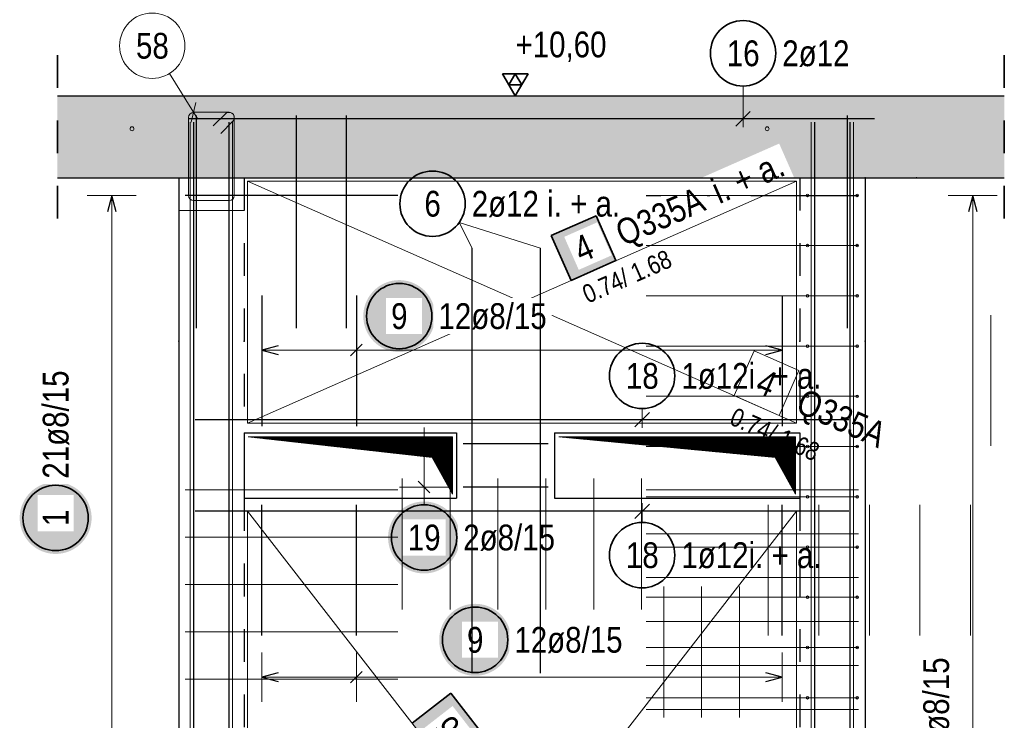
# Model space of a CAD drawing. Header units: millimetres. Extents: x -16 to 44.7, y 0 to 21.2.
# Tile 45 of 49: x 33.5 to 36.5, y 16.9 to 19.1. Entities that reach past the tile are written whole.
import ezdxf

# ---------------------------------------------------------------- set-up
doc = ezdxf.new("R2010")
doc.units = ezdxf.units.MM
doc.linetypes.add('HIDDEN', pattern=[0.375, 0.25, -0.125])
doc.layers.add('nplo Bewehrung', color=7, linetype='Continuous', lineweight=20)
doc.styles.add('Arial Narrow', font='ARIALN.TTF')
pattern_1 = [(45, (0, 0), (-0.00183847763, 0.00183847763), [])]

msp = doc.modelspace()

# ---------------------------------------------------------------- hatches: boundary and pattern name
at = {"lineweight": 13, "true_color": 0xd7ffd7}
msp.add_hatch(color=254, dxfattribs=at).paths.add_polyline_path([(36.501011, 18.591066), (36.501011, 18.841066), (33.603716, 18.841066), (33.603716, 18.591066)])
at = {"lineweight": 18, "true_color": 0xffffff}
for points in [[(35.252233, 18.475077), (35.11496, 18.414611), (35.175425, 18.277338), (35.312698, 18.337803)], [(34.899471, 16.896763), (34.80738, 17.015166), (34.688977, 16.923075), (34.781068, 16.804672)]]:
    msp.add_hatch(color=7, dxfattribs=at).paths.add_polyline_path(points)
at = {"lineweight": 25, "true_color": 0xffffff}
for points in [[(34.759713, 18.167997), (34.759646, 18.171836), (34.759445, 18.175671), (34.75911, 18.179495), (34.758642, 18.183306), (34.758041, 18.187099), (34.757309, 18.190868), (34.756445, 18.194609), (34.755451, 18.198317), (34.754329, 18.201989), (34.753079, 18.20562), (34.751703, 18.209204), (34.750203, 18.212738), (34.74858, 18.216218), (34.746837, 18.219639), (34.744975, 18.222997), (34.742998, 18.226288), (34.740907, 18.229509), (34.738705, 18.232654), (34.736394, 18.23572), (34.733978, 18.238704), (34.731459, 18.241602), (34.72884, 18.24441), (34.726125, 18.247125), (34.723317, 18.249743), (34.720419, 18.252262), (34.717435, 18.254679), (34.714369, 18.256989), (34.711224, 18.259191), (34.708004, 18.261283), (34.704713, 18.26326), (34.701355, 18.265122), (34.697933, 18.266865), (34.694454, 18.268487), (34.690919, 18.269988), (34.687335, 18.271364), (34.683705, 18.272614), (34.680033, 18.273736), (34.676324, 18.27473), (34.672583, 18.275594), (34.668814, 18.276326), (34.665022, 18.276927), (34.661211, 18.277395), (34.657386, 18.277729), (34.653552, 18.27793), (34.649713, 18.277997), (34.645874, 18.27793), (34.642039, 18.277729), (34.638215, 18.277395), (34.634404, 18.276927), (34.630611, 18.276326), (34.626842, 18.275594), (34.623101, 18.27473), (34.619393, 18.273736), (34.615721, 18.272614), (34.61209, 18.271364), (34.608506, 18.269988), (34.604972, 18.268487), (34.601492, 18.266865), (34.598071, 18.265122), (34.594713, 18.26326), (34.591422, 18.261283), (34.588201, 18.259191), (34.585056, 18.256989), (34.58199, 18.254679), (34.579006, 18.252262), (34.576108, 18.249743), (34.5733, 18.247125), (34.570585, 18.24441), (34.567967, 18.241602), (34.565448, 18.238704), (34.563031, 18.23572), (34.560721, 18.232654), (34.558518, 18.229509), (34.556427, 18.226288), (34.55445, 18.222997), (34.552588, 18.219639), (34.550845, 18.216218), (34.549223, 18.212738), (34.547722, 18.209204), (34.546346, 18.20562), (34.545096, 18.201989), (34.543974, 18.198317), (34.54298, 18.194609), (34.542116, 18.190868), (34.541384, 18.187099), (34.540783, 18.183306), (34.540315, 18.179495), (34.539981, 18.175671), (34.53978, 18.171836), (34.539713, 18.167997), (34.53978, 18.164158), (34.539981, 18.160324), (34.540315, 18.156499), (34.540783, 18.152688), (34.541384, 18.148896), (34.542116, 18.145127), (34.54298, 18.141386), (34.543974, 18.137677), (34.545096, 18.134005), (34.546346, 18.130375), (34.547722, 18.126791), (34.549223, 18.123256), (34.550845, 18.119776), (34.552588, 18.116355), (34.55445, 18.112997), (34.556427, 18.109706), (34.558518, 18.106486), (34.560721, 18.103341), (34.563031, 18.100275), (34.565448, 18.097291), (34.567967, 18.094393), (34.570585, 18.091585), (34.5733, 18.08887), (34.576108, 18.086251), (34.579006, 18.083732), (34.58199, 18.081316), (34.585056, 18.079005), (34.588201, 18.076803), (34.591422, 18.074712), (34.594713, 18.072735), (34.598071, 18.070873), (34.601492, 18.06913), (34.604972, 18.067507), (34.608506, 18.066007), (34.61209, 18.064631), (34.615721, 18.063381), (34.619393, 18.062259), (34.623101, 18.061265), (34.626842, 18.060401), (34.630611, 18.059668), (34.634404, 18.059068), (34.638215, 18.0586), (34.642039, 18.058265), (34.645874, 18.058064), (34.649713, 18.057997), (34.653552, 18.058064), (34.657386, 18.058265), (34.661211, 18.0586), (34.665022, 18.059068), (34.668814, 18.059668), (34.672583, 18.060401), (34.676324, 18.061265), (34.680033, 18.062259), (34.683705, 18.063381), (34.687335, 18.064631), (34.690919, 18.066007), (34.694454, 18.067507), (34.697933, 18.06913), (34.701355, 18.070873), (34.704713, 18.072735), (34.708004, 18.074712), (34.711224, 18.076803), (34.714369, 18.079005), (34.717435, 18.081316), (34.720419, 18.083732), (34.723317, 18.086251), (34.726125, 18.08887), (34.72884, 18.091585), (34.731459, 18.094393), (34.733978, 18.097291), (34.736394, 18.100275), (34.738705, 18.103341), (34.740907, 18.106486), (34.742998, 18.109706), (34.744975, 18.112997), (34.746837, 18.116355), (34.74858, 18.119776), (34.750203, 18.123256), (34.751703, 18.126791), (34.753079, 18.130375), (34.754329, 18.134005), (34.755451, 18.137677), (34.756445, 18.141386), (34.757309, 18.145127), (34.758041, 18.148896), (34.758642, 18.152688), (34.75911, 18.156499), (34.759445, 18.160324)], [(33.708356, 17.550762), (33.708289, 17.554601), (33.708088, 17.558435), (33.707754, 17.56226), (33.707286, 17.566071), (33.706685, 17.569863), (33.705952, 17.573632), (33.705089, 17.577373), (33.704095, 17.581082), (33.702972, 17.584754), (33.701722, 17.588384), (33.700346, 17.591969), (33.698846, 17.595503), (33.697223, 17.598983), (33.69548, 17.602404), (33.693619, 17.605762), (33.691641, 17.609053), (33.68955, 17.612273), (33.687348, 17.615418), (33.685037, 17.618485), (33.682621, 17.621469), (33.680102, 17.624366), (33.677483, 17.627174), (33.674769, 17.629889), (33.67196, 17.632508), (33.669063, 17.635027), (33.666079, 17.637443), (33.663012, 17.639754), (33.659867, 17.641956), (33.656647, 17.644047), (33.653356, 17.646025), (33.649998, 17.647886), (33.646577, 17.649629), (33.643097, 17.651252), (33.639563, 17.652752), (33.635978, 17.654128), (33.632348, 17.655378), (33.628676, 17.656501), (33.624968, 17.657495), (33.621226, 17.658358), (33.617457, 17.659091), (33.613665, 17.659691), (33.609854, 17.660159), (33.606029, 17.660494), (33.602195, 17.660695), (33.598356, 17.660762), (33.594517, 17.660695), (33.590683, 17.660494), (33.586858, 17.660159), (33.583047, 17.659691), (33.579255, 17.659091), (33.575486, 17.658358), (33.571745, 17.657495), (33.568036, 17.656501), (33.564364, 17.655378), (33.560734, 17.654128), (33.557149, 17.652752), (33.553615, 17.651252), (33.550135, 17.649629), (33.546714, 17.647886), (33.543356, 17.646025), (33.540065, 17.644047), (33.536845, 17.641956), (33.5337, 17.639754), (33.530633, 17.637443), (33.527649, 17.635027), (33.524752, 17.632508), (33.521944, 17.629889), (33.519229, 17.627174), (33.51661, 17.624366), (33.514091, 17.621469), (33.511675, 17.618485), (33.509364, 17.615418), (33.507162, 17.612273), (33.505071, 17.609053), (33.503093, 17.605762), (33.501232, 17.602404), (33.499489, 17.598983), (33.497866, 17.595503), (33.496366, 17.591969), (33.49499, 17.588384), (33.49374, 17.584754), (33.492617, 17.581082), (33.491624, 17.577373), (33.49076, 17.573632), (33.490027, 17.569863), (33.489427, 17.566071), (33.488959, 17.56226), (33.488624, 17.558435), (33.488423, 17.554601), (33.488356, 17.550762), (33.488423, 17.546923), (33.488624, 17.543089), (33.488959, 17.539264), (33.489427, 17.535453), (33.490027, 17.531661), (33.49076, 17.527892), (33.491624, 17.524151), (33.492617, 17.520442), (33.49374, 17.51677), (33.49499, 17.51314), (33.496366, 17.509555), (33.497866, 17.506021), (33.499489, 17.502541), (33.501232, 17.49912), (33.503093, 17.495762), (33.505071, 17.492471), (33.507162, 17.489251), (33.509364, 17.486106), (33.511675, 17.483039), (33.514091, 17.480055), (33.51661, 17.477158), (33.519229, 17.47435), (33.521944, 17.471635), (33.524752, 17.469016), (33.527649, 17.466497), (33.530633, 17.464081), (33.5337, 17.46177), (33.536845, 17.459568), (33.540065, 17.457477), (33.543356, 17.455499), (33.546714, 17.453638), (33.550135, 17.451895), (33.553615, 17.450272), (33.557149, 17.448772), (33.560734, 17.447396), (33.564364, 17.446146), (33.568036, 17.445023), (33.571745, 17.444029), (33.575486, 17.443166), (33.579255, 17.442433), (33.583047, 17.441833), (33.586858, 17.441365), (33.590683, 17.44103), (33.594517, 17.440829), (33.598356, 17.440762), (33.602195, 17.440829), (33.606029, 17.44103), (33.609854, 17.441365), (33.613665, 17.441833), (33.617457, 17.442433), (33.621226, 17.443166), (33.624968, 17.444029), (33.628676, 17.445023), (33.632348, 17.446146), (33.635978, 17.447396), (33.639563, 17.448772), (33.643097, 17.450272), (33.646577, 17.451895), (33.649998, 17.453638), (33.653356, 17.455499), (33.656647, 17.457477), (33.659867, 17.459568), (33.663012, 17.46177), (33.666079, 17.464081), (33.669063, 17.466497), (33.67196, 17.469016), (33.674769, 17.471635), (33.677483, 17.47435), (33.680102, 17.477158), (33.682621, 17.480055), (33.685037, 17.483039), (33.687348, 17.486106), (33.68955, 17.489251), (33.691641, 17.492471), (33.693619, 17.495762), (33.69548, 17.49912), (33.697223, 17.502541), (33.698846, 17.506021), (33.700346, 17.509555), (33.701722, 17.51314), (33.702972, 17.51677), (33.704095, 17.520442), (33.705089, 17.524151), (33.705952, 17.527892), (33.706685, 17.531661), (33.707286, 17.535453), (33.707754, 17.539264), (33.708088, 17.543089)], [(34.835506, 17.491074), (34.835439, 17.494913), (34.835238, 17.498747), (34.834903, 17.502572), (34.834436, 17.506383), (34.833835, 17.510175), (34.833102, 17.513944), (34.832239, 17.517686), (34.831245, 17.521394), (34.830122, 17.525066), (34.828872, 17.528696), (34.827496, 17.532281), (34.825996, 17.535815), (34.824373, 17.539295), (34.82263, 17.542716), (34.820769, 17.546074), (34.818791, 17.549365), (34.8167, 17.552585), (34.814498, 17.555731), (34.812187, 17.558797), (34.809771, 17.561781), (34.807252, 17.564679), (34.804633, 17.567487), (34.801918, 17.570202), (34.79911, 17.57282), (34.796213, 17.575339), (34.793229, 17.577755), (34.790162, 17.580066), (34.787017, 17.582268), (34.783797, 17.584359), (34.780506, 17.586337), (34.777148, 17.588198), (34.773727, 17.589941), (34.770247, 17.591564), (34.766713, 17.593064), (34.763128, 17.59444), (34.759498, 17.59569), (34.755826, 17.596813), (34.752117, 17.597807), (34.748376, 17.59867), (34.744607, 17.599403), (34.740815, 17.600004), (34.737004, 17.600472), (34.733179, 17.600806), (34.729345, 17.601007), (34.725506, 17.601074), (34.721667, 17.601007), (34.717833, 17.600806), (34.714008, 17.600472), (34.710197, 17.600004), (34.706405, 17.599403), (34.702636, 17.59867), (34.698895, 17.597807), (34.695186, 17.596813), (34.691514, 17.59569), (34.687884, 17.59444), (34.684299, 17.593064), (34.680765, 17.591564), (34.677285, 17.589941), (34.673864, 17.588198), (34.670506, 17.586337), (34.667215, 17.584359), (34.663995, 17.582268), (34.66085, 17.580066), (34.657783, 17.577755), (34.654799, 17.575339), (34.651902, 17.57282), (34.649094, 17.570202), (34.646379, 17.567487), (34.64376, 17.564679), (34.641241, 17.561781), (34.638825, 17.558797), (34.636514, 17.555731), (34.634312, 17.552585), (34.632221, 17.549365), (34.630243, 17.546074), (34.628382, 17.542716), (34.626639, 17.539295), (34.625016, 17.535815), (34.623516, 17.532281), (34.62214, 17.528696), (34.62089, 17.525066), (34.619767, 17.521394), (34.618774, 17.517686), (34.61791, 17.513944), (34.617177, 17.510175), (34.616577, 17.506383), (34.616109, 17.502572), (34.615774, 17.498747), (34.615573, 17.494913), (34.615506, 17.491074), (34.615573, 17.487235), (34.615774, 17.483401), (34.616109, 17.479576), (34.616577, 17.475765), (34.617177, 17.471973), (34.61791, 17.468204), (34.618774, 17.464463), (34.619767, 17.460754), (34.62089, 17.457082), (34.62214, 17.453452), (34.623516, 17.449867), (34.625016, 17.446333), (34.626639, 17.442853), (34.628382, 17.439432), (34.630243, 17.436074), (34.632221, 17.432783), (34.634312, 17.429563), (34.636514, 17.426418), (34.638825, 17.423351), (34.641241, 17.420368), (34.64376, 17.41747), (34.646379, 17.414662), (34.649094, 17.411947), (34.651902, 17.409328), (34.654799, 17.406809), (34.657783, 17.404393), (34.66085, 17.402082), (34.663995, 17.39988), (34.667215, 17.397789), (34.670506, 17.395811), (34.673864, 17.39395), (34.677285, 17.392207), (34.680765, 17.390584), (34.684299, 17.389084), (34.687884, 17.387708), (34.691514, 17.386458), (34.695186, 17.385335), (34.698895, 17.384342), (34.702636, 17.383478), (34.706405, 17.382745), (34.710197, 17.382145), (34.714008, 17.381677), (34.717833, 17.381342), (34.721667, 17.381141), (34.725506, 17.381074), (34.729345, 17.381141), (34.733179, 17.381342), (34.737004, 17.381677), (34.740815, 17.382145), (34.744607, 17.382745), (34.748376, 17.383478), (34.752117, 17.384342), (34.755826, 17.385335), (34.759498, 17.386458), (34.763128, 17.387708), (34.766713, 17.389084), (34.770247, 17.390584), (34.773727, 17.392207), (34.777148, 17.39395), (34.780506, 17.395811), (34.783797, 17.397789), (34.787017, 17.39988), (34.790162, 17.402082), (34.793229, 17.404393), (34.796213, 17.406809), (34.79911, 17.409328), (34.801918, 17.411947), (34.804633, 17.414662), (34.807252, 17.41747), (34.809771, 17.420368), (34.812187, 17.423351), (34.814498, 17.426418), (34.8167, 17.429563), (34.818791, 17.432783), (34.820769, 17.436074), (34.82263, 17.439432), (34.824373, 17.442853), (34.825996, 17.446333), (34.827496, 17.449867), (34.828872, 17.453452), (34.830122, 17.457082), (34.831245, 17.460754), (34.832239, 17.464463), (34.833102, 17.468204), (34.833835, 17.471973), (34.834436, 17.475765), (34.834903, 17.479576), (34.835238, 17.483401)], [(34.991891, 17.178205), (34.991824, 17.182044), (34.991624, 17.185878), (34.991289, 17.189703), (34.990821, 17.193514), (34.99022, 17.197306), (34.989488, 17.201075), (34.988624, 17.204816), (34.98763, 17.208525), (34.986508, 17.212196), (34.985258, 17.215827), (34.983882, 17.219411), (34.982381, 17.222946), (34.980759, 17.226425), (34.979016, 17.229846), (34.977154, 17.233205), (34.975177, 17.236496), (34.973086, 17.239716), (34.970883, 17.242861), (34.968573, 17.245927), (34.966156, 17.248911), (34.963637, 17.251809), (34.961019, 17.254617), (34.958304, 17.257332), (34.955496, 17.259951), (34.952598, 17.262469), (34.949614, 17.264886), (34.946548, 17.267196), (34.943403, 17.269399), (34.940183, 17.27149), (34.936891, 17.273467), (34.933533, 17.275329), (34.930112, 17.277072), (34.926632, 17.278695), (34.923098, 17.280195), (34.919514, 17.281571), (34.915883, 17.282821), (34.912212, 17.283943), (34.908503, 17.284937), (34.904762, 17.285801), (34.900993, 17.286533), (34.8972, 17.287134), (34.89339, 17.287602), (34.889565, 17.287937), (34.88573, 17.288138), (34.881891, 17.288205), (34.878053, 17.288138), (34.874218, 17.287937), (34.870393, 17.287602), (34.866582, 17.287134), (34.86279, 17.286533), (34.859021, 17.285801), (34.85528, 17.284937), (34.851571, 17.283943), (34.8479, 17.282821), (34.844269, 17.281571), (34.840685, 17.280195), (34.83715, 17.278695), (34.833671, 17.277072), (34.83025, 17.275329), (34.826891, 17.273467), (34.8236, 17.27149), (34.82038, 17.269399), (34.817235, 17.267196), (34.814169, 17.264886), (34.811185, 17.262469), (34.808287, 17.259951), (34.805479, 17.257332), (34.802764, 17.254617), (34.800146, 17.251809), (34.797627, 17.248911), (34.79521, 17.245927), (34.7929, 17.242861), (34.790697, 17.239716), (34.788606, 17.236496), (34.786629, 17.233205), (34.784767, 17.229846), (34.783024, 17.226425), (34.781401, 17.222946), (34.779901, 17.219411), (34.778525, 17.215827), (34.777275, 17.212196), (34.776153, 17.208525), (34.775159, 17.204816), (34.774295, 17.201075), (34.773563, 17.197306), (34.772962, 17.193514), (34.772494, 17.189703), (34.772159, 17.185878), (34.771958, 17.182044), (34.771891, 17.178205), (34.771958, 17.174366), (34.772159, 17.170531), (34.772494, 17.166706), (34.772962, 17.162896), (34.773563, 17.159103), (34.774295, 17.155334), (34.775159, 17.151593), (34.776153, 17.147884), (34.777275, 17.144213), (34.778525, 17.140582), (34.779901, 17.136998), (34.781401, 17.133464), (34.783024, 17.129984), (34.784767, 17.126563), (34.786629, 17.123205), (34.788606, 17.119913), (34.790697, 17.116693), (34.7929, 17.113548), (34.79521, 17.110482), (34.797627, 17.107498), (34.800146, 17.1046), (34.802764, 17.101792), (34.805479, 17.099077), (34.808287, 17.096459), (34.811185, 17.09394), (34.814169, 17.091523), (34.817235, 17.089213), (34.82038, 17.08701), (34.8236, 17.084919), (34.826891, 17.082942), (34.83025, 17.08108), (34.833671, 17.079337), (34.83715, 17.077715), (34.840685, 17.076214), (34.844269, 17.074838), (34.8479, 17.073588), (34.851571, 17.072466), (34.85528, 17.071472), (34.859021, 17.070608), (34.86279, 17.069876), (34.866582, 17.069275), (34.870393, 17.068807), (34.874218, 17.068473), (34.878053, 17.068272), (34.881891, 17.068205), (34.88573, 17.068272), (34.889565, 17.068473), (34.89339, 17.068807), (34.8972, 17.069275), (34.900993, 17.069876), (34.904762, 17.070608), (34.908503, 17.071472), (34.912212, 17.072466), (34.915883, 17.073588), (34.919514, 17.074838), (34.923098, 17.076214), (34.926632, 17.077715), (34.930112, 17.079337), (34.933533, 17.08108), (34.936891, 17.082942), (34.940183, 17.084919), (34.943403, 17.08701), (34.946548, 17.089213), (34.949614, 17.091523), (34.952598, 17.09394), (34.955496, 17.096459), (34.958304, 17.099077), (34.961019, 17.101792), (34.963637, 17.1046), (34.966156, 17.107498), (34.968573, 17.110482), (34.970883, 17.113548), (34.973086, 17.116693), (34.975177, 17.119913), (34.977154, 17.123205), (34.979016, 17.126563), (34.980759, 17.129984), (34.982381, 17.133464), (34.983882, 17.136998), (34.985258, 17.140582), (34.986508, 17.144213), (34.98763, 17.147884), (34.988624, 17.151593), (34.989488, 17.155334), (34.99022, 17.159103), (34.990821, 17.162896), (34.991289, 17.166706), (34.991624, 17.170531)]]:
    msp.add_hatch(color=7, dxfattribs=at).paths.add_polyline_path(points)
at = {"lineweight": 13}
h = msp.add_hatch(dxfattribs=at)
h.set_pattern_fill('Mau', color=6, scale=0.01, angle=45, style=0, pattern_type=2)
h.set_pattern_definition(pattern_1)
h.paths.add_polyline_path([(34.187476, 17.798572), (34.749973, 17.736072), (34.812473, 17.623572), (34.812473, 17.798572)])
h = msp.add_hatch(dxfattribs=at)
h.set_pattern_fill('Mau', color=6, scale=0.01, angle=45, style=0, pattern_type=2)
h.set_pattern_definition(pattern_1)
h.paths.add_polyline_path([(35.137476, 17.798572), (35.799976, 17.736072), (35.862476, 17.623572), (35.862476, 17.798572)])

# ---------------------------------------------------------------- linework, layer by layer
at = {"color": 2, "linetype": 'HIDDEN', "lineweight": 35, "ltscale": 0.25}
for p, q in [((33.603716, 18.966066), (33.603716, 18.466066)), ((36.501011, 18.966066), (36.501011, 18.466066))]:
    msp.add_line(p, q, dxfattribs=at)
at = {"color": 9, "linetype": 'Continuous', "lineweight": 0}
for p, q in [((33.946556, 18.90961), (34.03314, 18.769813)), ((34.012826, 18.760646), (34.027127, 18.821487)), ((34.004976, 18.537066), (34.004976, 18.775066)), ((34.020976, 18.791066), (34.128976, 18.791066)), ((34.08068, 18.749398), (34.117663, 18.78638)), ((34.144976, 18.775066), (34.144976, 18.537066)), ((34.14029, 18.763753), (34.103308, 18.72677)), ((34.184981, 18.581066), (34.184981, 17.841075)), ((34.128976, 18.521066), (34.020976, 18.521066)), ((33.974976, 18.491066), (34.174976, 18.491066)), ((35.735335, 18.062086), (35.67487, 17.924812)), ((35.872608, 18.001621), (35.735335, 18.062086)), ((35.812143, 17.864347), (35.872608, 18.001621)), ((35.67487, 17.924812), (35.812143, 17.864347)), ((34.184981, 17.841075), (35.864977, 17.841075)), ((35.864977, 17.841075), (35.864977, 17.841075)), ((35.864974, 17.571075), (34.184979, 17.571075)), ((34.184979, 17.571075), (34.184979, 15.411077)), ((35.864974, 15.411077), (35.864974, 17.571075))]:
    msp.add_line(p, q, dxfattribs=at)
at = {"color": 2, "linetype": 'Continuous', "lineweight": 35}
for p, q in [((35.043975, 18.909264), (34.965225, 18.909264)), ((34.965225, 18.909264), (35.0046, 18.841066)), ((35.0046, 18.909264), (34.984912, 18.875165)), ((35.0046, 18.841066), (35.043975, 18.909264)), ((35.024287, 18.875165), (35.0046, 18.909264)), ((34.984912, 18.875165), (35.024287, 18.875165)), ((35.252233, 18.475077), (35.11496, 18.414611)), ((35.312698, 18.337803), (35.252233, 18.475077)), ((35.11496, 18.414611), (35.175425, 18.277338)), ((35.175425, 18.277338), (35.312698, 18.337803)), ((34.80738, 17.015166), (34.688977, 16.923075)), ((34.899471, 16.896763), (34.80738, 17.015166))]:
    msp.add_line(p, q, dxfattribs=at)
at = {"color": 5, "linetype": 'Continuous', "lineweight": 18}
for p, q in [((35.7016, 18.871524), (35.7016, 18.746066)), ((33.844927, 18.537064), (33.694927, 18.537064)), ((33.769927, 15.465072), (33.769927, 18.537064)), ((36.4796, 18.537064), (36.3296, 18.537064)), ((36.4046, 15.465072), (36.4046, 18.537064)), ((34.873189, 18.375761), (34.833172, 18.453877)), ((35.081784, 18.375761), (34.833172, 18.453877)), ((34.228978, 18.139004), (34.228978, 17.989004)), ((34.518432, 17.989004), (34.518432, 18.139004)), ((35.820976, 17.989004), (35.820976, 18.139004)), ((35.820976, 18.064004), (34.228978, 18.064004)), ((35.392859, 17.885115), (35.392859, 17.826072)), ((34.725506, 17.595072), (34.725506, 17.827072)), ((34.650506, 17.777072), (34.800506, 17.777072)), ((34.650506, 17.645072), (34.800506, 17.645072)), ((34.725506, 17.591074), (34.725506, 17.595072)), ((35.392859, 17.53703), (35.392859, 17.596072)), ((34.228978, 17.139004), (34.228978, 16.989004)), ((34.518432, 17.139004), (34.518432, 16.989004)), ((35.820976, 16.989004), (35.820976, 17.139004)), ((34.228978, 17.064004), (35.820976, 17.064004))]:
    msp.add_line(p, q, dxfattribs=at)
at = {"color": 3, "linetype": 'Continuous', "lineweight": 25}
for p, q in [((33.603716, 18.841066), (36.501011, 18.841066)), ((34.965225, 18.841066), (35.280522, 18.841066)), ((36.103716, 18.771066), (34.003716, 18.771066)), ((34.028976, 18.131066), (34.028976, 18.781066)), ((34.335438, 18.131066), (34.335438, 18.781066)), ((34.488668, 18.131066), (34.488668, 18.781066)), ((35.679503, 18.748969), (35.723697, 18.793164)), ((36.020974, 18.131066), (36.020974, 18.781066)), ((34.020976, 15.411072), (34.020976, 18.761072)), ((34.128976, 15.411072), (34.128976, 18.761072)), ((35.920976, 15.411072), (35.920976, 18.761072)), ((36.028976, 15.411072), (36.028976, 18.761072)), ((33.974976, 18.591066), (33.974976, 15.411072)), ((36.074976, 18.591066), (36.074976, 15.411072)), ((33.769927, 18.537064), (33.75653, 18.487064)), ((33.783325, 18.487064), (33.769927, 18.537064)), ((34.644976, 18.537064), (33.994976, 18.537064)), ((35.404979, 18.537064), (36.054979, 18.537064)), ((36.4046, 18.537064), (36.391202, 18.487064)), ((36.417997, 18.487064), (36.4046, 18.537064)), ((34.228978, 18.231072), (34.228978, 17.831072)), ((34.518432, 18.231072), (34.518432, 17.831072)), ((35.820976, 18.231072), (35.820976, 17.831072)), ((34.278978, 18.077401), (34.228978, 18.064004)), ((34.500754, 18.046326), (34.536109, 18.081681)), ((35.820976, 18.064004), (35.770976, 18.077401)), ((34.228978, 18.064004), (34.278978, 18.050606)), ((35.770976, 18.050606), (35.820976, 18.064004)), ((35.370761, 17.828975), (35.414956, 17.87317)), ((36.024976, 17.851072), (34.024976, 17.851072)), ((34.174973, 17.811072), (34.824973, 17.811072)), ((34.174976, 17.811072), (34.174976, 17.611072)), ((34.824973, 17.811072), (34.824973, 17.611072)), ((35.124976, 17.811072), (35.124976, 17.611072)), ((35.124976, 17.811072), (35.874976, 17.811072)), ((35.874976, 17.811072), (35.874976, 17.611072)), ((34.707828, 17.79475), (34.743184, 17.759395)), ((35.104976, 17.777072), (34.844973, 17.777072)), ((34.707828, 17.66275), (34.743184, 17.627395)), ((35.104976, 17.645072), (34.844973, 17.645072)), ((34.174973, 17.611072), (34.824973, 17.611072)), ((35.124976, 17.611072), (35.874976, 17.611072)), ((36.024976, 17.571072), (34.024976, 17.571072)), ((34.228978, 17.191072), (34.228978, 17.591072)), ((34.518432, 17.191072), (34.518432, 17.591072)), ((35.414956, 17.59317), (35.370761, 17.548975)), ((35.820976, 17.191072), (35.820976, 17.591072)), ((34.278978, 17.077401), (34.228978, 17.064004)), ((34.228978, 17.064004), (34.278978, 17.050606)), ((34.536109, 17.081681), (34.500754, 17.046326)), ((35.820976, 17.064004), (35.770976, 17.077401)), ((35.770976, 17.050606), (35.820976, 17.064004))]:
    msp.add_line(p, q, dxfattribs=at)
at = {"color": 3, "linetype": 'HIDDEN', "lineweight": 25, "ltscale": 0.25}
for p, q in [((34.174976, 18.591066), (34.174976, 17.811072)), ((34.174976, 17.611072), (34.174976, 15.411072)), ((35.874976, 17.611072), (35.874976, 15.411072))]:
    msp.add_line(p, q, dxfattribs=at)
at = {"color": 7, "linetype": 'Continuous', "lineweight": 18}
for p, q in [((35.864977, 18.581066), (34.184981, 18.581066)), ((34.184981, 18.581066), (34.184981, 17.841075)), ((35.864977, 18.581066), (34.184981, 17.841075)), ((35.864977, 17.841075), (35.864977, 18.581066)), ((34.184981, 17.841075), (35.864977, 17.841075)), ((35.864977, 17.841075), (35.864977, 17.841075)), ((35.864974, 17.571075), (34.184979, 17.571075)), ((34.184979, 17.571075), (34.184979, 15.411077)), ((35.864974, 15.411077), (34.184979, 17.571075)), ((35.864974, 15.411077), (35.864974, 17.571075))]:
    msp.add_line(p, q, dxfattribs=at)
at = {"color": 6, "linetype": 'Continuous', "lineweight": 13}
for p, q in [((34.187476, 17.798572), (34.812473, 17.798572)), ((34.187476, 17.798572), (34.749973, 17.736072)), ((34.812473, 17.798572), (34.812473, 17.623572)), ((35.137476, 17.798572), (35.862476, 17.798572)), ((35.137476, 17.798572), (35.799976, 17.736072)), ((35.862476, 17.798572), (35.862476, 17.623572)), ((34.749973, 17.736072), (34.812473, 17.623572)), ((35.799976, 17.736072), (35.862476, 17.623572))]:
    msp.add_line(p, q, dxfattribs=at)
at = {"color": 9, "linetype": 'Continuous', "lineweight": 0}
for centre, radius in [((33.893902, 18.994625), 0.1), ((36.074979, 18.591066), 0.00111), ((36.232002, 18.590622), 0.00111), ((33.974976, 18.091066), 0.00111), ((34.174976, 18.091066), 0.00111), ((35.874976, 18.091066), 0.00111), ((36.074976, 18.091066), 0.00111)]:
    msp.add_circle(centre, radius, dxfattribs=at)
at = {"color": 2, "linetype": 'Continuous', "lineweight": 35}
for centre in [(35.7016, 18.971524), (34.751508, 18.511592), (34.649713, 18.167997), (35.392859, 17.985115), (33.598356, 17.550762), (34.725506, 17.491074), (35.392859, 17.43703), (34.881891, 17.178205)]:
    msp.add_circle(centre, 0.1, dxfattribs=at)
at = {"color": 9, "linetype": 'Continuous', "lineweight": 0}
for centre, start, end in [((34.020976, 18.775066), 90, 180), ((34.128976, 18.775066), 0, 135), ((34.128976, 18.775066), 315, 90), ((34.020976, 18.537066), 180, 270), ((34.128976, 18.537066), 270, 0)]:
    msp.add_arc(centre, 0.016, start, end, dxfattribs=at)
at = {"layer": 'nplo Bewehrung', "color": 9, "linetype": 'Continuous', "lineweight": 0}
for p, q in [((34.009976, 15.411072), (34.009976, 18.761072)), ((34.009976, 15.411072), (34.009976, 18.761072)), ((34.139976, 15.411072), (34.139976, 18.761072)), ((34.139976, 15.411072), (34.139976, 18.761072)), ((35.909976, 15.411072), (35.909976, 18.761072)), ((35.909976, 15.411072), (35.909976, 18.761072)), ((36.039976, 15.411072), (36.039976, 18.761072)), ((36.039976, 15.411072), (36.039976, 18.761072)), ((35.894976, 18.537064), (36.054976, 18.537064)), ((35.894976, 18.383465), (36.054976, 18.383465)), ((35.894976, 18.229865), (36.054976, 18.229865)), ((36.459577, 17.771072), (36.459577, 18.171072)), ((35.404997, 18.076268), (36.054997, 18.076268)), ((35.894976, 18.076266), (36.054976, 18.076266)), ((35.404997, 17.922668), (36.054997, 17.922668)), ((35.894976, 17.922666), (36.054976, 17.922666)), ((35.404997, 17.769068), (36.054997, 17.769068)), ((35.894976, 17.769066), (36.054976, 17.769066)), ((34.658976, 17.271066), (34.658976, 17.671066)), ((34.805375, 17.271066), (34.805375, 17.671066)), ((35.244575, 17.271066), (35.244575, 17.671066)), ((35.390975, 17.271066), (35.390975, 17.671066)), ((33.994976, 17.637066), (34.644976, 17.637066)), ((35.404976, 17.637066), (36.054976, 17.637066)), ((35.404997, 17.615469), (36.054997, 17.615469)), ((35.894976, 17.615467), (36.054976, 17.615467)), ((35.778979, 17.191072), (35.778979, 17.591072)), ((35.933646, 17.191072), (35.933646, 17.591072)), ((36.088313, 17.191072), (36.088313, 17.591072)), ((36.397646, 17.191072), (36.397646, 17.591072)), ((33.994976, 17.492267), (34.644976, 17.492267)), ((35.404976, 17.502667), (36.054976, 17.502667)), ((35.404997, 17.461869), (36.054997, 17.461869)), ((35.894976, 17.461867), (36.054976, 17.461867)), ((35.404976, 17.368269), (36.054976, 17.368269)), ((33.994976, 17.347467), (34.644976, 17.347467)), ((35.458976, 16.941072), (35.458976, 17.341072)), ((35.574975, 16.941072), (35.574975, 17.341072)), ((35.690975, 16.941072), (35.690975, 17.341072)), ((35.404997, 17.30827), (36.054997, 17.30827)), ((35.894976, 17.308268), (36.054976, 17.308268)), ((33.994976, 17.202668), (34.644976, 17.202668)), ((35.894976, 17.154668), (36.054976, 17.154668)), ((35.404976, 17.099471), (36.054976, 17.099471)), ((33.994976, 17.057868), (34.644976, 17.057868)), ((35.404997, 17.00107), (36.054997, 17.00107)), ((35.894976, 17.001068), (36.054976, 17.001068)), ((35.404976, 16.965072), (36.054976, 16.965072))]:
    msp.add_line(p, q, dxfattribs=at)
for centre, radius in [((33.832076, 18.740679), 0.006), ((33.832076, 18.740679), 0.006), ((35.775478, 18.740679), 0.006), ((35.775478, 18.740679), 0.006), ((35.898976, 18.537069), 0.004), ((35.898976, 18.537069), 0.004), ((36.050976, 18.537073), 0.004), ((36.050976, 18.537073), 0.004), ((35.898976, 18.383469), 0.004), ((35.898976, 18.383469), 0.004), ((36.050976, 18.383473), 0.004), ((36.050976, 18.383473), 0.004), ((35.898976, 18.229869), 0.004), ((35.898976, 18.229869), 0.004), ((36.050976, 18.229873), 0.004), ((36.050976, 18.229873), 0.004), ((35.898976, 18.07627), 0.004), ((35.898976, 18.07627), 0.004), ((36.050976, 18.076273), 0.004), ((36.050976, 18.076273), 0.004), ((35.898976, 17.92267), 0.004), ((35.898976, 17.92267), 0.004), ((36.050976, 17.922673), 0.004), ((36.050976, 17.922673), 0.004), ((35.898976, 17.76907), 0.004), ((35.898976, 17.76907), 0.004), ((36.050976, 17.769073), 0.004), ((36.050976, 17.769073), 0.004), ((35.898976, 17.61547), 0.004), ((35.898976, 17.61547), 0.004), ((36.050976, 17.615473), 0.004), ((36.050976, 17.615473), 0.004), ((35.898976, 17.46187), 0.004), ((35.898976, 17.46187), 0.004), ((36.050976, 17.461873), 0.004), ((36.050976, 17.461873), 0.004), ((35.898976, 17.30827), 0.004), ((35.898976, 17.30827), 0.004), ((36.050976, 17.308273), 0.004), ((36.050976, 17.308273), 0.004), ((35.898976, 17.15467), 0.004), ((35.898976, 17.15467), 0.004), ((36.050976, 17.154673), 0.004), ((36.050976, 17.154673), 0.004), ((35.898976, 17.00107), 0.004), ((35.898976, 17.00107), 0.004), ((36.050976, 17.001073), 0.004), ((36.050976, 17.001073), 0.004)]:
    msp.add_circle(centre, radius, dxfattribs=at)

# ---------------------------------------------------------------- texts
at = {"color": 9, "lineweight": 0, "insert": (33.844289, 19.034), "char_height": 0.07875, "attachment_point": 1, "line_spacing_factor": 0.9, "style": 'Arial Narrow'}
msp.add_mtext('58', dxfattribs=at)
at = {"color": 2, "lineweight": 35, "char_height": 0.07875, "attachment_point": 1, "line_spacing_factor": 0.9, "style": 'Arial Narrow'}
for s, insert in [(' +10,60', (34.980187, 19.037941)), ('16', (35.651988, 19.010899)), ('2ø12', (35.8216, 19.010899)), ('6', (34.726702, 18.550967)), ('18', (35.343246, 18.02449)), ('1ø12i. + a.', (35.512859, 18.02449)), ('18', (35.343246, 17.476405)), ('1ø12i. + a.', (35.512859, 17.476405))]:
    msp.add_mtext(s, dxfattribs=dict(at, insert=insert))
at = {"color": 9, "lineweight": 0, "attachment_point": 1, "rotation": 336.227866, "line_spacing_factor": 0.9, "style": 'Arial Narrow'}
for s, insert, char_height in [('4', (35.76691, 18.00925), 0.07875), ('Q335A', (35.890299, 17.948754), 0.07875), (' 0.74/ 1.68', (35.662777, 17.897358), 0.05625)]:
    msp.add_mtext(s, dxfattribs=dict(at, insert=insert, char_height=char_height))
at = {"color": 2, "lineweight": 35, "insert": (36.253114, 16.793334), "char_height": 0.07875, "attachment_point": 1, "rotation": 90, "line_spacing_factor": 0.9, "style": 'Arial Narrow', "bg_fill": 3, "box_fill_scale": 1.2, "bg_fill_color": 256, "bg_fill_true_color": 13158600, "bg_fill_transparency": 0}
msp.add_mtext('21ø8/15', dxfattribs=at)

# ---------------------------------------------------------------- next in the draw order: linework, layer by layer
at = {"layer": 'nplo Bewehrung', "color": 9, "linetype": 'Continuous', "lineweight": 0}
msp.add_line((36.242979, 17.191072), (36.242979, 17.591072), dxfattribs=at)

# ---------------------------------------------------------------- next in the draw order: texts
at = {"color": 2, "lineweight": 35, "char_height": 0.07875, "attachment_point": 1, "line_spacing_factor": 0.9, "style": 'Arial Narrow', "bg_fill": 3, "box_fill_scale": 1.2, "bg_fill_color": 256, "bg_fill_true_color": 13158600, "bg_fill_transparency": 0}
for s, insert, rotation in [('Q335A', (35.30318, 18.452443), 23.772134), ('4', (35.175255, 18.402242), 23.772134), ('21ø8/15', (33.558981, 17.670762), 90), ('1', (33.558981, 17.525956), 90), ('9', (34.810075, 16.953674), 307.874938)]:
    msp.add_mtext(s, dxfattribs=dict(at, insert=insert, rotation=rotation))
for s, insert in [('2ø8/15', (34.845506, 17.530449)), ('19', (34.675894, 17.530449))]:
    msp.add_mtext(s, dxfattribs=dict(at, insert=insert))

# ---------------------------------------------------------------- next in the draw order: linework, layer by layer
at = {"color": 9, "linetype": 'Continuous', "lineweight": 0}
msp.add_line((35.864974, 17.571075), (34.184979, 15.411077), dxfattribs=at)
at = {"layer": 'nplo Bewehrung', "color": 9, "linetype": 'Continuous', "lineweight": 0}
for p, q in [((34.951775, 17.271066), (34.951775, 17.671066)), ((35.098175, 17.271066), (35.098175, 17.671066))]:
    msp.add_line(p, q, dxfattribs=at)

# ---------------------------------------------------------------- next in the draw order: texts
at = {"color": 2, "lineweight": 35, "attachment_point": 1, "rotation": 23.772134, "line_spacing_factor": 0.9, "style": 'Arial Narrow', "bg_fill": 3, "box_fill_scale": 1.2, "bg_fill_color": 256, "bg_fill_true_color": 13158600, "bg_fill_transparency": 0}
for s, insert, char_height in [('i. + a.', (35.596468, 18.582994), 0.08), (' 0.74/ 1.68', (35.187518, 18.249883), 0.05625)]:
    msp.add_mtext(s, dxfattribs=dict(at, insert=insert, char_height=char_height))
at = {"color": 2, "lineweight": 35, "insert": (34.871508, 18.550967), "char_height": 0.07875, "attachment_point": 1, "line_spacing_factor": 0.9, "style": 'Arial Narrow'}
msp.add_mtext('2ø12 i. + a.', dxfattribs=at)

# ---------------------------------------------------------------- next in the draw order: linework, layer by layer
at = {"color": 3, "linetype": 'Continuous', "lineweight": 25}
msp.add_line((33.603716, 18.591066), (36.501011, 18.591066), dxfattribs=at)
at = {"color": 3, "linetype": 'HIDDEN', "lineweight": 25, "ltscale": 0.25}
msp.add_line((35.874976, 18.591066), (35.874976, 17.811072), dxfattribs=at)
at = {"color": 9, "linetype": 'Continuous', "lineweight": 0}
for p, q in [((35.864977, 18.581066), (34.184981, 18.581066)), ((34.184981, 18.581066), (35.864977, 17.841075)), ((35.864977, 17.841075), (35.864977, 18.581066))]:
    msp.add_line(p, q, dxfattribs=at)
at = {"layer": 'nplo Bewehrung', "color": 9, "linetype": 'Continuous', "lineweight": 0}
for p, q in [((35.404997, 18.537066), (36.054997, 18.537066)), ((35.404997, 18.383467), (36.054997, 18.383467)), ((35.404997, 18.229867), (36.054997, 18.229867))]:
    msp.add_line(p, q, dxfattribs=at)

# ---------------------------------------------------------------- next in the draw order: texts
at = {"color": 2, "lineweight": 35, "char_height": 0.07875, "attachment_point": 1, "line_spacing_factor": 0.9, "style": 'Arial Narrow', "bg_fill": 3, "box_fill_scale": 1.2, "bg_fill_color": 256, "bg_fill_true_color": 13158600, "bg_fill_transparency": 0}
for s, insert in [('9', (34.857085, 17.21758)), ('12ø8/15', (35.001891, 17.21758))]:
    msp.add_mtext(s, dxfattribs=dict(at, insert=insert))

# ---------------------------------------------------------------- next in the draw order: linework, layer by layer
at = {"layer": 'nplo Bewehrung', "color": 9, "linetype": 'Continuous', "lineweight": 0}
for p, q in [((35.404976, 17.23387), (36.054976, 17.23387)), ((35.404997, 17.15467), (36.054997, 17.15467))]:
    msp.add_line(p, q, dxfattribs=at)

# ---------------------------------------------------------------- next in the draw order: texts
at = {"color": 2, "lineweight": 35, "char_height": 0.07875, "attachment_point": 1, "line_spacing_factor": 0.9, "style": 'Arial Narrow', "bg_fill": 3, "box_fill_scale": 1.2, "bg_fill_color": 256, "bg_fill_true_color": 13158600, "bg_fill_transparency": 0}
for s, insert in [('9', (34.624906, 18.207372)), ('12ø8/15', (34.769745, 18.207372))]:
    msp.add_mtext(s, dxfattribs=dict(at, insert=insert))

# ---------------------------------------------------------------- next in the draw order: linework, layer by layer
at = {"color": 3, "linetype": 'Continuous', "lineweight": 25}
for p, q in [((34.873189, 17.075761), (34.873189, 18.375761)), ((35.081784, 17.075761), (35.081784, 18.375761))]:
    msp.add_line(p, q, dxfattribs=at)

doc.saveas('drawing.dxf')
